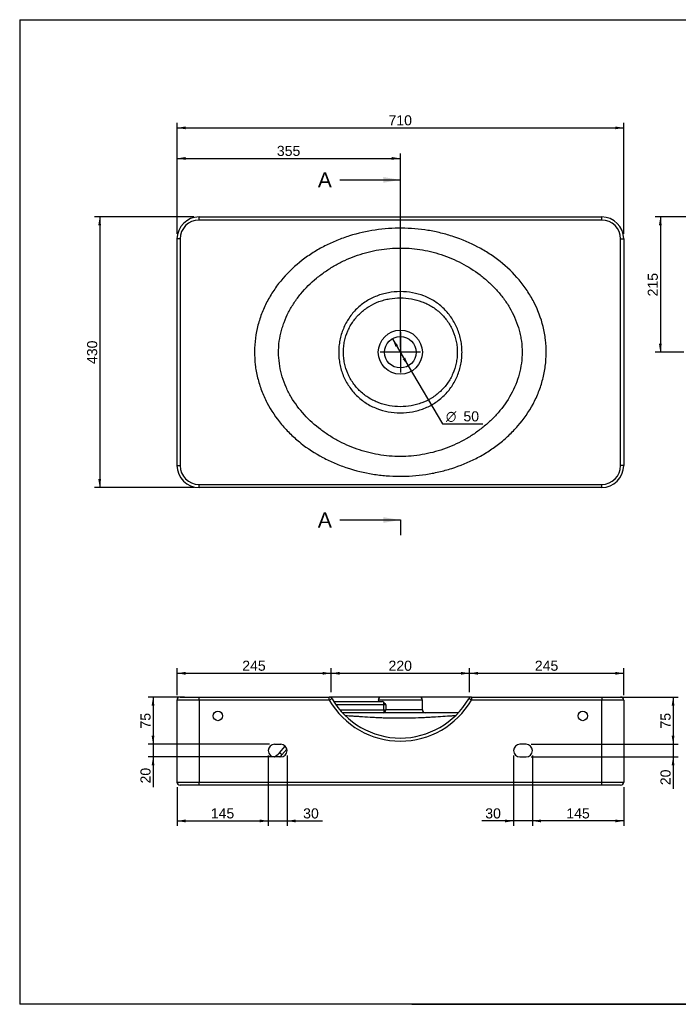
# Model space of a CAD drawing. Header units: millimetres. Extents: x 11 to 285, y 7 to 203.
# Tile 1 of 2: x 11 to 142, y 7 to 203. Entities that reach past the tile are written whole.
import ezdxf
from ezdxf.enums import TextEntityAlignment as Align
from ezdxf.lldxf.tags import DXFTag

# ---------------------------------------------------------------- set-up
doc = ezdxf.new("R2010")
doc.units = ezdxf.units.MM
for name, color, linetype in [('1', 7, 'Continuous'), ('Default', 7, 'Continuous'), ('LINES_70X44', 7, 'Continuous'), ('Predefinito', 7, 'Continuous')]:
    doc.layers.add(name, color=color, linetype=linetype)
doc.styles.add('SEACAD_Arial', font='arial.ttf')
doc.styles.add('SEACAD_Solid_Edge_ANSI1_Symbols', font='semeca1.ttf')
tags = doc.linetypes.add('CENTER2', pattern=[28.575, 19.05, -3.175, 3.175, -3.175]).pattern_tags.tags
tags[10:11] = [DXFTag(74, 4), DXFTag(75, 0), DXFTag(340, '0'), DXFTag(46, 0.0), DXFTag(50, 0.0), DXFTag(44, 0.0), DXFTag(45, 0.0)]
tags[8:9] = [DXFTag(74, 4), DXFTag(75, 0), DXFTag(340, '0'), DXFTag(46, 0.0), DXFTag(50, 0.0), DXFTag(44, 0.0), DXFTag(45, 0.0)]
tags[6:7] = [DXFTag(74, 4), DXFTag(75, 0), DXFTag(340, '0'), DXFTag(46, 0.0), DXFTag(50, 0.0), DXFTag(44, 0.0), DXFTag(45, 0.0)]
tags[4:5] = [DXFTag(74, 4), DXFTag(75, 0), DXFTag(340, '0'), DXFTag(46, 0.0), DXFTag(50, 0.0), DXFTag(44, 0.0), DXFTag(45, 0.0)]
doc.dimstyles.new('ISO_PALLINATURA', dxfattribs={"dimtxt": 2, "dimasz": 1.7, "dimexe": 1, "dimexo": 1, "dimgap": 1, "dimtad": 1, "dimlfac": 8, "dimtxsty": 'SEACAD_Arial', "dimblk1": '_SE_FILLED', "dimblk2": '_SE_FILLED', "dimsah": 1, "dimcen": 1, "dimadec": 0, "dimazin": 0, "dimtfac": 1, "dimtmove": 0, "dimatfit": 3, "dimfxl": 1, "dimtolj": 1, "dimarcsym": 0})

# ---------------------------------------------------------------- blocks, each defined once
blk = doc.blocks.new('SEANNOT_GROUP')
at = {"layer": 'Default', "color": 7, "linetype": 'CENTER2'}
for p, q in [((86.48, 140.79), (86.48, 132.79)), ((90.48, 136.79), (82.48, 136.79))]:
    blk.add_line(p, q, dxfattribs=at)
blk = doc.blocks.new('SE')
at = {"layer": 'LINES_70X44', "color": 7, "linetype": 'Continuous'}
for p, q in [((46.48, 163.67), (126.48, 163.67)), ((46.48, 163.04), (46.48, 163.67)), ((126.48, 163.04), (46.48, 163.04)), ((126.48, 163.04), (126.48, 163.67)), ((42.11, 114.29), (42.11, 159.29)), ((42.73, 159.29), (42.11, 159.29)), ((42.73, 159.29), (42.73, 114.29)), ((130.23, 114.29), (130.23, 159.29)), ((130.23, 159.29), (130.86, 159.29)), ((130.86, 159.29), (130.86, 114.29)), ((42.11, 114.29), (42.73, 114.29)), ((130.86, 114.29), (130.23, 114.29)), ((46.48, 110.54), (126.48, 110.54)), ((46.48, 109.92), (46.48, 110.54)), ((126.48, 109.92), (46.48, 109.92)), ((126.48, 109.92), (126.48, 110.54))]:
    blk.add_line(p, q, dxfattribs=at)
for radius in [4.38, 3.12]:
    blk.add_circle((86.48, 136.79), radius, dxfattribs=at)
for centre, radius, start, end in [((46.48, 159.29), 4.38, 90, 180), ((46.48, 159.29), 3.75, 90, 180), ((126.48, 159.29), 4.38, 0, 90), ((126.48, 159.29), 3.75, 0, 90), ((46.48, 114.29), 4.38, 180, 270), ((46.48, 114.29), 3.75, 180, 270), ((126.48, 114.29), 3.75, 270, 0), ((126.48, 114.29), 4.37, 270, 0)]:
    blk.add_arc(centre, radius, start, end, dxfattribs=at)
for points, knots in [([(71.48, 157.9), (72.27, 158.3), (73.07, 158.67), (74.71, 159.34), (75.54, 159.64), (78.05, 160.43), (79.75, 160.81), (82.34, 161.2), (83.22, 161.29), (84.98, 161.41), (85.86, 161.44), (88.5, 161.42), (90.24, 161.28), (92.82, 160.86), (93.68, 160.68), (95.39, 160.26), (96.25, 160.02), (98.75, 159.19), (100.35, 158.51), (102.66, 157.28), (103.41, 156.84), (104.88, 155.88), (105.59, 155.37), (107.67, 153.72), (108.93, 152.5), (110.63, 150.49), (111.16, 149.79), (112.14, 148.31), (112.59, 147.55), (113.8, 145.22), (114.42, 143.59), (114.95, 141.45), (115.04, 141.01), (115.2, 140.14), (115.26, 139.7), (115.42, 138.4), (115.47, 137.52), (115.45, 135.77), (115.39, 134.89), (115.22, 133.58), (115.15, 133.14), (114.98, 132.27), (114.88, 131.84), (114.55, 130.56), (114.27, 129.73), (113.63, 128.1), (113.26, 127.29), (112, 124.95), (111, 123.51), (109.27, 121.51), (108.65, 120.87), (107.37, 119.65), (106.7, 119.08), (105.31, 118.01), (104.59, 117.51), (103.1, 116.56), (102.33, 116.12), (99.97, 114.91), (98.35, 114.25), (95.84, 113.45), (94.99, 113.22), (93.27, 112.82), (92.4, 112.65), (89.79, 112.27), (88.04, 112.14), (85.41, 112.16), (84.54, 112.2), (82.78, 112.34), (81.9, 112.45), (79.29, 112.87), (77.59, 113.28), (75.11, 114.1), (74.29, 114.41), (72.67, 115.1), (71.87, 115.48), (69.53, 116.72), (68.06, 117.67), (66, 119.31), (65.34, 119.89), (64.38, 120.81), (64.07, 121.12), (63.47, 121.77), (63.18, 122.1), (61.76, 123.79), (60.79, 125.23), (59.78, 127.18), (59.59, 127.57), (59.23, 128.38), (59.06, 128.79), (58.59, 130.03), (58.33, 130.87), (57.91, 132.58), (57.75, 133.44), (57.55, 135.18), (57.5, 136.06), (57.52, 138.73), (57.75, 140.47), (58.31, 142.6), (58.43, 143.02), (58.71, 143.87), (58.86, 144.29), (59.35, 145.52), (59.72, 146.32), (60.55, 147.87), (61.01, 148.62), (62.02, 150.07), (62.57, 150.78), (64.3, 152.78), (65.59, 153.98), (67.69, 155.6), (68.42, 156.11), (69.54, 156.82), (69.92, 157.05), (70.69, 157.49), (71.08, 157.7), (71.48, 157.9)], [0, 0, 0, 0, 0.015625, 0.015625, 0.03125, 0.03125, 0.0625, 0.0625, 0.078125, 0.078125, 0.09375, 0.09375, 0.125, 0.125, 0.140625, 0.140625, 0.15625, 0.15625, 0.1875, 0.1875, 0.203125, 0.203125, 0.21875, 0.21875, 0.25, 0.25, 0.265625, 0.265625, 0.28125, 0.28125, 0.3125, 0.3125, 0.320313, 0.320313, 0.328125, 0.328125, 0.34375, 0.34375, 0.359375, 0.359375, 0.367188, 0.367188, 0.375, 0.375, 0.390625, 0.390625, 0.40625, 0.40625, 0.4375, 0.4375, 0.453125, 0.453125, 0.46875, 0.46875, 0.484375, 0.484375, 0.5, 0.5, 0.53125, 0.53125, 0.546875, 0.546875, 0.5625, 0.5625, 0.59375, 0.59375, 0.609375, 0.609375, 0.625, 0.625, 0.65625, 0.65625, 0.671875, 0.671875, 0.6875, 0.6875, 0.71875, 0.71875, 0.734375, 0.734375, 0.742188, 0.742188, 0.75, 0.75, 0.78125, 0.78125, 0.789063, 0.789063, 0.796875, 0.796875, 0.8125, 0.8125, 0.828125, 0.828125, 0.84375, 0.84375, 0.875, 0.875, 0.882813, 0.882813, 0.890625, 0.890625, 0.90625, 0.90625, 0.921875, 0.921875, 0.9375, 0.9375, 0.96875, 0.96875, 0.984375, 0.984375, 0.992188, 0.992188, 1, 1, 1, 1]), ([(73.46, 154.02), (72.82, 153.65), (72.2, 153.26), (70.99, 152.42), (70.39, 151.97), (68.69, 150.56), (67.65, 149.53), (66.24, 147.83), (65.8, 147.24), (64.98, 146.01), (64.61, 145.38), (63.93, 144.08), (63.63, 143.41), (63.25, 142.37), (63.13, 142.02), (62.91, 141.31), (62.82, 140.96), (62.57, 139.89), (62.44, 139.17), (62.33, 138.07), (62.31, 137.71), (62.29, 136.97), (62.29, 136.6), (62.35, 134.75), (62.6, 133.32), (63.24, 131.21), (63.5, 130.51), (64.09, 129.17), (64.43, 128.52), (65.54, 126.64), (66.42, 125.48), (68.41, 123.29), (69.49, 122.31), (71.24, 120.99), (71.84, 120.57), (73.07, 119.78), (73.72, 119.41), (75.67, 118.4), (77.01, 117.83), (79.76, 116.93), (81.18, 116.6), (83.36, 116.27), (84.1, 116.19), (85.55, 116.1), (86.28, 116.08), (88.46, 116.13), (89.91, 116.28), (92.07, 116.69), (92.79, 116.86), (94.2, 117.25), (94.9, 117.48), (96.95, 118.24), (98.27, 118.86), (100.19, 119.96), (100.81, 120.36), (102.01, 121.19), (102.59, 121.64), (103.72, 122.57), (104.26, 123.06), (105.3, 124.1), (105.8, 124.64), (107.21, 126.34), (108.02, 127.56), (109.38, 130.19), (109.9, 131.56), (110.4, 133.7), (110.52, 134.44), (110.67, 135.9), (110.69, 136.63), (110.64, 138.08), (110.57, 138.81), (110.38, 139.9), (110.31, 140.26), (110.14, 140.98), (110.04, 141.33), (109.51, 143.08), (108.92, 144.41), (107.8, 146.31), (107.39, 146.92), (106.51, 148.1), (106.05, 148.66), (105.06, 149.74), (104.55, 150.25), (103.46, 151.24), (102.89, 151.72), (101.14, 153.04), (99.92, 153.82), (97.35, 155.17), (96.01, 155.73), (93.21, 156.65), (91.79, 156.99), (88.93, 157.42), (87.48, 157.52), (85.28, 157.48), (84.54, 157.43), (83.08, 157.28), (82.36, 157.18), (80.22, 156.77), (78.83, 156.39), (76.77, 155.63), (76.09, 155.35), (74.76, 154.73), (74.11, 154.39), (73.46, 154.02)], [0, 0, 0, 0, 0.015625, 0.015625, 0.03125, 0.03125, 0.0625, 0.0625, 0.078125, 0.078125, 0.09375, 0.09375, 0.109375, 0.109375, 0.117188, 0.117188, 0.125, 0.125, 0.140625, 0.140625, 0.148438, 0.148438, 0.15625, 0.15625, 0.1875, 0.1875, 0.203125, 0.203125, 0.21875, 0.21875, 0.25, 0.25, 0.28125, 0.28125, 0.296875, 0.296875, 0.3125, 0.3125, 0.34375, 0.34375, 0.375, 0.375, 0.390625, 0.390625, 0.40625, 0.40625, 0.4375, 0.4375, 0.453125, 0.453125, 0.46875, 0.46875, 0.5, 0.5, 0.515625, 0.515625, 0.53125, 0.53125, 0.546875, 0.546875, 0.5625, 0.5625, 0.59375, 0.59375, 0.625, 0.625, 0.640625, 0.640625, 0.65625, 0.65625, 0.671875, 0.671875, 0.679688, 0.679688, 0.6875, 0.6875, 0.71875, 0.71875, 0.734375, 0.734375, 0.75, 0.75, 0.765625, 0.765625, 0.78125, 0.78125, 0.8125, 0.8125, 0.84375, 0.84375, 0.875, 0.875, 0.90625, 0.90625, 0.921875, 0.921875, 0.9375, 0.9375, 0.96875, 0.96875, 0.984375, 0.984375, 1, 1, 1, 1]), ([(86.48, 148.83), (87.29, 148.83), (88.09, 148.76), (89.66, 148.47), (90.42, 148.26), (91.54, 147.82), (91.91, 147.66), (92.62, 147.3), (92.97, 147.1), (93.97, 146.46), (94.59, 145.96), (95.74, 144.83), (96.24, 144.22), (96.91, 143.23), (97.11, 142.89), (97.49, 142.18), (97.66, 141.82), (98.12, 140.71), (98.34, 139.95), (98.57, 138.78), (98.63, 138.38), (98.71, 137.58), (98.73, 137.18), (98.73, 136.39), (98.71, 135.99), (98.63, 135.2), (98.57, 134.8), (98.34, 133.62), (98.11, 132.86), (97.65, 131.75), (97.48, 131.39), (97.1, 130.68), (96.9, 130.34), (96.23, 129.35), (95.73, 128.74), (94.87, 127.91), (94.57, 127.64), (93.95, 127.14), (93.62, 126.91), (92.62, 126.27), (91.92, 125.91), (90.8, 125.48), (90.42, 125.35), (89.65, 125.13), (89.26, 125.04), (88.09, 124.83), (87.28, 124.75), (85.68, 124.76), (84.87, 124.83), (83.3, 125.12), (82.54, 125.33), (81.42, 125.77), (81.06, 125.93), (80.34, 126.29), (80, 126.49), (78.99, 127.13), (78.37, 127.63), (77.22, 128.75), (76.72, 129.37), (76.06, 130.36), (75.85, 130.7), (75.47, 131.4), (75.3, 131.77), (74.85, 132.88), (74.62, 133.64), (74.39, 134.81), (74.33, 135.21), (74.25, 136.01), (74.23, 136.41), (74.23, 137.2), (74.25, 137.6), (74.33, 138.39), (74.39, 138.79), (74.62, 139.97), (74.85, 140.73), (75.31, 141.83), (75.48, 142.2), (75.86, 142.9), (76.07, 143.25), (76.73, 144.24), (77.24, 144.85), (78.09, 145.68), (78.39, 145.95), (79.02, 146.45), (79.34, 146.68), (80.34, 147.32), (81.05, 147.67), (82.16, 148.11), (82.55, 148.24), (83.31, 148.45), (83.7, 148.54), (84.88, 148.76), (85.68, 148.83), (86.48, 148.83)], [0, 0, 0, 0, 0.03125, 0.03125, 0.0625, 0.0625, 0.078125, 0.078125, 0.09375, 0.09375, 0.125, 0.125, 0.15625, 0.15625, 0.171875, 0.171875, 0.1875, 0.1875, 0.21875, 0.21875, 0.234375, 0.234375, 0.25, 0.25, 0.265625, 0.265625, 0.28125, 0.28125, 0.3125, 0.3125, 0.328125, 0.328125, 0.34375, 0.34375, 0.375, 0.375, 0.390625, 0.390625, 0.40625, 0.40625, 0.4375, 0.4375, 0.453125, 0.453125, 0.46875, 0.46875, 0.5, 0.5, 0.53125, 0.53125, 0.5625, 0.5625, 0.578125, 0.578125, 0.59375, 0.59375, 0.625, 0.625, 0.65625, 0.65625, 0.671875, 0.671875, 0.6875, 0.6875, 0.71875, 0.71875, 0.734375, 0.734375, 0.75, 0.75, 0.765625, 0.765625, 0.78125, 0.78125, 0.8125, 0.8125, 0.828125, 0.828125, 0.84375, 0.84375, 0.875, 0.875, 0.890625, 0.890625, 0.90625, 0.90625, 0.9375, 0.9375, 0.953125, 0.953125, 0.96875, 0.96875, 1, 1, 1, 1]), ([(86.48, 125.98), (87.21, 125.98), (87.93, 126.04), (89, 126.23), (89.35, 126.31), (90.05, 126.5), (90.4, 126.62), (91.43, 127), (92.08, 127.32), (93, 127.88), (93.3, 128.09), (93.88, 128.53), (94.16, 128.77), (94.95, 129.51), (95.43, 130.05), (96.06, 130.94), (96.25, 131.25), (96.61, 131.89), (96.77, 132.21), (97.2, 133.21), (97.42, 133.9), (97.64, 134.97), (97.7, 135.33), (97.78, 136.05), (97.79, 136.41), (97.8, 137.14), (97.78, 137.5), (97.7, 138.22), (97.65, 138.59), (97.43, 139.66), (97.21, 140.35), (96.78, 141.35), (96.62, 141.67), (96.27, 142.31), (96.07, 142.62), (95.45, 143.51), (94.98, 144.05), (93.91, 145.06), (93.33, 145.5), (92.41, 146.07), (92.09, 146.24), (91.44, 146.56), (91.1, 146.71), (90.08, 147.09), (89.38, 147.28), (87.95, 147.54), (87.22, 147.61), (85.76, 147.61), (85.03, 147.54), (83.97, 147.35), (83.61, 147.28), (82.91, 147.08), (82.56, 146.97), (81.54, 146.59), (80.89, 146.27), (79.97, 145.71), (79.67, 145.5), (79.09, 145.06), (78.81, 144.82), (78.01, 144.08), (77.54, 143.54), (76.91, 142.65), (76.71, 142.34), (76.36, 141.7), (76.19, 141.38), (75.76, 140.38), (75.54, 139.69), (75.32, 138.62), (75.26, 138.26), (75.19, 137.53), (75.17, 137.17), (75.17, 136.45), (75.19, 136.09), (75.26, 135.36), (75.31, 135), (75.53, 133.93), (75.75, 133.24), (76.18, 132.24), (76.34, 131.91), (76.7, 131.27), (76.89, 130.97), (77.51, 130.08), (77.99, 129.53), (79.06, 128.53), (79.63, 128.09), (80.56, 127.52), (80.88, 127.34), (81.53, 127.02), (81.87, 126.88), (82.89, 126.49), (83.59, 126.3), (85.02, 126.05), (85.75, 125.98), (86.48, 125.98)], [0, 0, 0, 0, 0.03125, 0.03125, 0.046875, 0.046875, 0.0625, 0.0625, 0.09375, 0.09375, 0.109375, 0.109375, 0.125, 0.125, 0.15625, 0.15625, 0.171875, 0.171875, 0.1875, 0.1875, 0.21875, 0.21875, 0.234375, 0.234375, 0.25, 0.25, 0.265625, 0.265625, 0.28125, 0.28125, 0.3125, 0.3125, 0.328125, 0.328125, 0.34375, 0.34375, 0.375, 0.375, 0.40625, 0.40625, 0.421875, 0.421875, 0.4375, 0.4375, 0.46875, 0.46875, 0.5, 0.5, 0.53125, 0.53125, 0.546875, 0.546875, 0.5625, 0.5625, 0.59375, 0.59375, 0.609375, 0.609375, 0.625, 0.625, 0.65625, 0.65625, 0.671875, 0.671875, 0.6875, 0.6875, 0.71875, 0.71875, 0.734375, 0.734375, 0.75, 0.75, 0.765625, 0.765625, 0.78125, 0.78125, 0.8125, 0.8125, 0.828125, 0.828125, 0.84375, 0.84375, 0.875, 0.875, 0.90625, 0.90625, 0.921875, 0.921875, 0.9375, 0.9375, 0.96875, 0.96875, 1, 1, 1, 1])]:
    blk.add_open_spline(points, degree=3, knots=knots, dxfattribs=at)
blk = doc.blocks.new('SE2')
at = {"color": 7, "linetype": 'Continuous', "style": 'SEACAD_Arial'}
blk.add_text('A', height=3, dxfattribs=at).set_placement((70.08, 172.52), align=Align.TOP_LEFT)
blk = doc.blocks.new('SE3')
at = {"color": 7, "linetype": 'Continuous', "style": 'SEACAD_Arial'}
blk.add_text('A', height=3, dxfattribs=at).set_placement((70.08, 104.98), align=Align.TOP_LEFT)
blk = doc.blocks.new('SEANNOT_GROUP2')
at = {"linetype": 'Continuous'}
blk.add_hatch(color=7, dxfattribs=at).paths.add_polyline_path([(83.08, 170.46), (86.48, 171.02), (83.08, 171.59)])
at = {"color": 7, "linetype": 'Continuous'}
blk.add_lwpolyline([(74.48, 171.02), (86.48, 171.02)], dxfattribs=at)
blk = doc.blocks.new('SEANNOT_GROUP3')
at = {"linetype": 'Continuous'}
blk.add_hatch(color=7, dxfattribs=at).paths.add_polyline_path([(83.08, 102.91), (86.48, 103.48), (83.08, 104.04)])
at = {"color": 7, "linetype": 'Continuous'}
blk.add_lwpolyline([(74.48, 103.48), (86.48, 103.48)], dxfattribs=at)
blk = doc.blocks.new('SE1')
at = {"layer": 'Default', "color": 7, "linetype": 'CENTER2'}
for p, q in [((86.48, 171.02), (86.48, 174.02)), ((86.48, 103.48), (86.48, 100.48))]:
    blk.add_line(p, q, dxfattribs=at)
at = {"layer": 'Default', "color": 7, "linetype": 'CENTER2', "const_width": 0.00035}
blk.add_lwpolyline([(86.48, 171.02), (86.48, 103.48)], dxfattribs=at)
at = {"layer": 'Default'}
for name in ['SE2', 'SEANNOT_GROUP2', 'SE3', 'SEANNOT_GROUP3']:
    blk.add_blockref(name, (0, 0), dxfattribs=at)
blk = doc.blocks.new('SE5')
at = {"layer": 'LINES_70X44', "color": 7, "linetype": 'Continuous'}
for p, q in [((42.11, 51.43), (42.11, 67.68)), ((46.48, 67.68), (42.11, 67.68)), ((42.73, 68.3), (46.48, 68.3)), ((46.48, 68.3), (72.37, 68.3)), ((46.48, 67.68), (46.48, 68.3)), ((46.48, 67.68), (46.48, 51.43)), ((72.37, 67.68), (46.48, 67.68)), ((82.73, 68.3), (72.37, 68.3)), ((72.37, 67.68), (72.37, 68.3)), ((72.37, 67.68), (72.91, 67.99)), ((73.34, 67.42), (82.89, 67.42)), ((73.34, 67.28), (73.34, 67.42)), ((83.17, 66.79), (73.68, 66.79)), ((90.86, 67.68), (82.11, 67.68)), ((82.11, 67.68), (82.11, 67.42)), ((90.23, 68.3), (82.73, 68.3)), ((83.17, 66.79), (83.17, 67.3)), ((83.59, 66.79), (83.17, 66.79)), ((83.17, 65.8), (83.17, 66.79)), ((83.59, 66.79), (83.59, 65.8)), ((100.6, 68.3), (90.23, 68.3)), ((90.86, 65.8), (90.86, 67.68)), ((100.6, 67.68), (100.06, 67.99)), ((100.6, 68.3), (126.48, 68.3)), ((100.6, 68.3), (100.6, 67.68)), ((126.48, 67.68), (100.6, 67.68)), ((126.48, 68.3), (130.23, 68.3)), ((126.48, 68.3), (126.48, 67.68)), ((126.48, 51.43), (126.48, 67.68)), ((130.86, 67.68), (126.48, 67.68)), ((130.86, 67.68), (130.86, 51.43)), ((74.59, 65.8), (83.17, 65.8)), ((74.59, 65.8), (74.59, 65.62)), ((97.96, 65.18), (75, 65.18)), ((83.17, 65.8), (83.59, 65.8)), ((83.17, 65.8), (83.17, 65.18)), ((90.86, 65.8), (83.59, 65.8)), ((61.48, 58.93), (62.73, 58.93)), ((111.48, 58.93), (110.23, 58.93)), ((62.46, 57.22), (63.62, 58.55)), ((62.94, 56.81), (62.46, 57.22)), ((63.95, 57.97), (62.94, 56.81)), ((62.73, 56.43), (61.48, 56.43)), ((110.23, 56.43), (111.48, 56.43)), ((42.11, 51.43), (46.48, 51.43)), ((46.48, 51.43), (126.48, 51.43)), ((46.48, 50.8), (46.48, 51.43)), ((126.48, 51.43), (130.86, 51.43)), ((126.48, 50.8), (126.48, 51.43)), ((46.48, 50.8), (42.73, 50.8)), ((126.48, 50.8), (46.48, 50.8)), ((130.23, 50.8), (126.48, 50.8))]:
    blk.add_line(p, q, dxfattribs=at)
for centre in [(50.23, 64.55), (122.73, 64.55)]:
    blk.add_circle(centre, 0.938, dxfattribs=at)
for centre, radius, start, end in [((42.73, 67.68), 0.625, 90, 180), ((72.37, 67.68), 0.625, 30.1463, 90), ((86.48, 75.87), 16.32, 210.1463, 329.8537), ((86.48, 75.87), 15.7, 210.1463, 329.8537), ((73.34, 63.04), 4.38, 90, 91.1171), ((82.73, 67.68), 0.625, 90, 180), ((82.86, 66.95), 0.468, 48.457, 86.638), ((81.3, 65.35), 2.71, 32.1949, 46.0826), ((90.23, 67.68), 0.625, 0, 90), ((100.6, 67.68), 0.625, 90, 149.8537), ((130.23, 67.68), 0.625, 0, 90), ((91.48, 65.8), 0.625, 180, 270), ((61.48, 57.68), 1.25, 90, 270), ((62.73, 57.68), 1.25, 270, 90), ((110.23, 57.68), 1.25, 90, 270), ((111.48, 57.68), 1.25, 270, 90), ((60.11, 59.28), 3.12, 294.2939, 318.9148), ((60.11, 59.28), 3.75, 310.5047, 318.9148), ((42.73, 51.43), 0.625, 180, 270), ((130.23, 51.43), 0.625, 270, 0)]:
    blk.add_arc(centre, radius, start, end, dxfattribs=at)
blk.add_ellipse((83.17, 65.8), major_axis=(0, 0.625), ratio=0.661438, start_param=3.141593, end_param=4.712389, dxfattribs=at)
blk.add_open_spline([(74.45, 65.8), (74.5, 65.8), (74.55, 65.8), (74.59, 65.8)], degree=3, dxfattribs=at)
blk.add_open_spline([(97.4, 64.59), (97.39, 64.59), (97.38, 64.59), (97.15, 64.58), (96.9, 64.56), (96.13, 64.51), (95.57, 64.47), (94.31, 64.38), (93.65, 64.34), (92.59, 64.28), (92.23, 64.25), (91.48, 64.22), (91.09, 64.2), (89.92, 64.14), (89.13, 64.12), (87.49, 64.08), (86.65, 64.08), (84.98, 64.09), (84.17, 64.11), (82.98, 64.15), (82.59, 64.16), (81.82, 64.2), (81.43, 64.22), (80.31, 64.28), (79.61, 64.32), (78.62, 64.39), (78.3, 64.41), (77.68, 64.45), (77.38, 64.47), (76.53, 64.53), (76.02, 64.56), (75.57, 64.59)], degree=3, knots=[0.608956, 0.608956, 0.608956, 0.608956, 0.609375, 0.609375, 0.625, 0.625, 0.65625, 0.65625, 0.6875, 0.6875, 0.703125, 0.703125, 0.71875, 0.71875, 0.75, 0.75, 0.78125, 0.78125, 0.8125, 0.8125, 0.828125, 0.828125, 0.84375, 0.84375, 0.875, 0.875, 0.890625, 0.890625, 0.90625, 0.90625, 0.9372101, 0.9372101, 0.9372101, 0.9372101], dxfattribs=at)
blk = doc.blocks.new('DMBLK25')
at = {"layer": 'Default', "linetype": 'Continuous'}
for points in [[(43.81, 181.64), (42.11, 181.36), (43.81, 181.08)], [(129.16, 181.64), (129.16, 181.08), (130.86, 181.36)]]:
    blk.add_hatch(color=7, dxfattribs=at).paths.add_polyline_path(points)
at = {"layer": 'Default', "color": 7, "linetype": 'Continuous'}
for p, q in [((42.11, 160.29), (42.11, 182.36)), ((130.86, 160.29), (130.86, 182.36)), ((42.11, 181.36), (130.86, 181.36))]:
    blk.add_line(p, q, dxfattribs=at)
at = {"layer": 'Default', "color": 7, "linetype": 'Continuous', "style": 'SEACAD_Arial'}
blk.add_text('710', height=2, dxfattribs=at).set_placement((84.13, 183.86), align=Align.TOP_LEFT)
blk = doc.blocks.new('_SE_FILLED')
at = {"color": 0}
blk.add_line((0, 0), (-1, 0), dxfattribs=at)
blk.add_solid([(0, 0), (-1, -0.1665), (-1, 0.1665), (0, 0)], dxfattribs=at)
blk = doc.blocks.new('DMBLK26')
at = {"layer": 'Default', "linetype": 'Continuous'}
for points in [[(43.81, 175.57), (42.11, 175.29), (43.81, 175)], [(84.78, 175.57), (84.78, 175), (86.48, 175.29)]]:
    blk.add_hatch(color=7, dxfattribs=at).paths.add_polyline_path(points)
at = {"layer": 'Default', "color": 7, "linetype": 'Continuous'}
for p, q in [((42.11, 160.29), (42.11, 176.29)), ((86.48, 137.79), (86.48, 176.29)), ((42.11, 175.29), (86.48, 175.29))]:
    blk.add_line(p, q, dxfattribs=at)
at = {"layer": 'Default', "color": 7, "linetype": 'Continuous', "style": 'SEACAD_Arial'}
blk.add_text('355', height=2, dxfattribs=at).set_placement((61.95, 177.79), align=Align.TOP_LEFT)
blk = doc.blocks.new('DMBLK27')
at = {"layer": 'Default', "linetype": 'Continuous'}
for points in [[(26.47, 161.97), (27.03, 161.97), (26.75, 163.67)], [(26.47, 111.62), (26.75, 109.92), (27.03, 111.62)]]:
    blk.add_hatch(color=7, dxfattribs=at).paths.add_polyline_path(points)
at = {"layer": 'Default', "color": 7, "linetype": 'Continuous'}
for p, q in [((45.48, 163.67), (25.75, 163.67)), ((26.75, 163.67), (26.75, 109.92)), ((45.48, 109.92), (25.75, 109.92))]:
    blk.add_line(p, q, dxfattribs=at)
at = {"layer": 'Default', "color": 7, "linetype": 'Continuous', "style": 'SEACAD_Arial'}
blk.add_text('430', height=2, rotation=90, dxfattribs=at).set_placement((24.25, 134.45), align=Align.TOP_LEFT)
blk = doc.blocks.new('DMBLK28')
at = {"layer": 'Default', "linetype": 'Continuous'}
for points in [[(86.01, 138.17), (84.9, 139.49), (85.52, 137.88)], [(87.45, 135.71), (86.96, 135.42), (88.06, 134.1)]]:
    blk.add_hatch(color=7, dxfattribs=at).paths.add_polyline_path(points)
at = {"layer": 'Default', "color": 7, "linetype": 'Continuous'}
for p, q in [((84.9, 139.49), (88.06, 134.1)), ((88.06, 134.1), (94.83, 122.56)), ((94.83, 122.56), (102.84, 122.56))]:
    blk.add_line(p, q, dxfattribs=at)
for s, style, p in [('O', 'SEACAD_Solid_Edge_ANSI1_Symbols', (95.53, 125.06)), ('50', 'SEACAD_Arial', (99.01, 125.06))]:
    blk.add_text(s, height=2, dxfattribs=dict(at, style=style)).set_placement(p, align=Align.TOP_LEFT)
blk = doc.blocks.new('DMBLK31')
at = {"layer": 'Default', "linetype": 'Continuous'}
for points in [[(137.85, 161.97), (138.42, 161.97), (138.13, 163.67)], [(137.85, 138.49), (138.13, 136.79), (138.42, 138.49)]]:
    blk.add_hatch(color=7, dxfattribs=at).paths.add_polyline_path(points)
at = {"layer": 'Default', "color": 7, "linetype": 'Continuous'}
for p, q in [((146.9, 163.67), (137.13, 163.67)), ((138.13, 163.67), (138.13, 136.79)), ((142.78, 136.79), (137.13, 136.79))]:
    blk.add_line(p, q, dxfattribs=at)
at = {"layer": 'Default', "color": 7, "linetype": 'Continuous', "style": 'SEACAD_Arial'}
blk.add_text('215', height=2, rotation=90, dxfattribs=at).set_placement((135.63, 147.88), align=Align.TOP_LEFT)
blk = doc.blocks.new('DMBLK34')
at = {"layer": 'Default', "linetype": 'Continuous'}
for points in [[(43.81, 73.31), (42.11, 73.03), (43.81, 72.74)], [(71.03, 73.31), (71.03, 72.74), (72.73, 73.03)]]:
    blk.add_hatch(color=7, dxfattribs=at).paths.add_polyline_path(points)
at = {"layer": 'Default', "color": 7, "linetype": 'Continuous'}
for p, q in [((42.11, 68.68), (42.11, 74.03)), ((42.11, 73.03), (72.73, 73.03)), ((72.73, 69.3), (72.73, 74.03))]:
    blk.add_line(p, q, dxfattribs=at)
at = {"layer": 'Default', "color": 7, "linetype": 'Continuous', "style": 'SEACAD_Arial'}
blk.add_text('245', height=2, dxfattribs=at).set_placement((55.07, 75.53), align=Align.TOP_LEFT)
blk = doc.blocks.new('DMBLK35')
at = {"layer": 'Default', "linetype": 'Continuous'}
for points in [[(74.43, 73.31), (72.73, 73.03), (74.43, 72.74)], [(98.53, 73.31), (98.53, 72.74), (100.23, 73.03)]]:
    blk.add_hatch(color=7, dxfattribs=at).paths.add_polyline_path(points)
at = {"layer": 'Default', "color": 7, "linetype": 'Continuous'}
for p, q in [((72.73, 69.3), (72.73, 74.03)), ((72.73, 73.03), (100.23, 73.03)), ((100.23, 69.3), (100.23, 74.03))]:
    blk.add_line(p, q, dxfattribs=at)
at = {"layer": 'Default', "color": 7, "linetype": 'Continuous', "style": 'SEACAD_Arial'}
blk.add_text('220', height=2, dxfattribs=at).set_placement((84.13, 75.53), align=Align.TOP_LEFT)
blk = doc.blocks.new('DMBLK36')
at = {"layer": 'Default', "linetype": 'Continuous'}
for points in [[(101.93, 73.31), (100.23, 73.03), (101.93, 72.74)], [(129.16, 73.31), (129.16, 72.74), (130.86, 73.03)]]:
    blk.add_hatch(color=7, dxfattribs=at).paths.add_polyline_path(points)
at = {"layer": 'Default', "color": 7, "linetype": 'Continuous'}
for p, q in [((100.23, 69.3), (100.23, 74.03)), ((100.23, 73.03), (130.86, 73.03)), ((130.86, 68.68), (130.86, 74.03))]:
    blk.add_line(p, q, dxfattribs=at)
at = {"layer": 'Default', "color": 7, "linetype": 'Continuous', "style": 'SEACAD_Arial'}
blk.add_text('245', height=2, dxfattribs=at).set_placement((113.2, 75.53), align=Align.TOP_LEFT)
blk = doc.blocks.new('DMBLK37')
at = {"layer": 'Default', "linetype": 'Continuous'}
for points in [[(140.94, 66.6), (140.66, 68.3), (140.38, 66.6)], [(140.94, 60.63), (140.38, 60.63), (140.66, 58.93)]]:
    blk.add_hatch(color=7, dxfattribs=at).paths.add_polyline_path(points)
at = {"layer": 'Default', "color": 7, "linetype": 'Continuous'}
for p, q in [((127.48, 68.3), (141.66, 68.3)), ((140.66, 68.3), (140.66, 58.93)), ((112.48, 58.93), (141.66, 58.93))]:
    blk.add_line(p, q, dxfattribs=at)
at = {"layer": 'Default', "color": 7, "linetype": 'Continuous', "style": 'SEACAD_Arial'}
blk.add_text('75', height=2, rotation=90, dxfattribs=at).set_placement((138.16, 62.05), align=Align.TOP_LEFT)
blk = doc.blocks.new('DMBLK38')
at = {"layer": 'Default', "linetype": 'Continuous'}
for points in [[(140.94, 60.63), (140.38, 60.63), (140.66, 58.93)], [(140.94, 54.73), (140.66, 56.43), (140.38, 54.73)]]:
    blk.add_hatch(color=7, dxfattribs=at).paths.add_polyline_path(points)
at = {"layer": 'Default', "color": 7, "linetype": 'Continuous'}
for p, q in [((140.66, 62.33), (140.66, 50.1)), ((112.48, 58.93), (141.66, 58.93)), ((112.48, 56.43), (141.66, 56.43))]:
    blk.add_line(p, q, dxfattribs=at)
at = {"layer": 'Default', "color": 7, "linetype": 'Continuous', "style": 'SEACAD_Arial'}
blk.add_text('20', height=2, rotation=90, dxfattribs=at).set_placement((138.16, 50.8), align=Align.TOP_LEFT)
blk = doc.blocks.new('DMBLK39')
at = {"layer": 'Default', "linetype": 'Continuous'}
for points in [[(37.07, 66.6), (37.63, 66.6), (37.35, 68.3)], [(37.07, 60.63), (37.35, 58.93), (37.63, 60.63)]]:
    blk.add_hatch(color=7, dxfattribs=at).paths.add_polyline_path(points)
at = {"layer": 'Default', "color": 7, "linetype": 'Continuous'}
for p, q in [((43.61, 68.3), (36.35, 68.3)), ((37.35, 68.3), (37.35, 58.93)), ((60.48, 58.93), (36.35, 58.93))]:
    blk.add_line(p, q, dxfattribs=at)
at = {"layer": 'Default', "color": 7, "linetype": 'Continuous', "style": 'SEACAD_Arial'}
blk.add_text('75', height=2, rotation=90, dxfattribs=at).set_placement((34.85, 62.05), align=Align.TOP_LEFT)
blk = doc.blocks.new('DMBLK40')
at = {"layer": 'Default', "linetype": 'Continuous'}
for points in [[(37.07, 60.63), (37.35, 58.93), (37.63, 60.63)], [(37.07, 54.73), (37.63, 54.73), (37.35, 56.43)]]:
    blk.add_hatch(color=7, dxfattribs=at).paths.add_polyline_path(points)
at = {"layer": 'Default', "color": 7, "linetype": 'Continuous'}
for p, q in [((37.35, 62.33), (37.35, 50.44)), ((60.48, 58.93), (36.35, 58.93)), ((61.73, 56.43), (36.35, 56.43))]:
    blk.add_line(p, q, dxfattribs=at)
at = {"layer": 'Default', "color": 7, "linetype": 'Continuous', "style": 'SEACAD_Arial'}
blk.add_text('20', height=2, rotation=90, dxfattribs=at).set_placement((34.85, 51.14), align=Align.TOP_LEFT)
blk = doc.blocks.new('DMBLK41')
at = {"layer": 'Default', "linetype": 'Continuous'}
for points in [[(43.81, 43.42), (43.81, 43.99), (42.11, 43.7)], [(58.53, 43.42), (60.23, 43.7), (58.53, 43.99)]]:
    blk.add_hatch(color=7, dxfattribs=at).paths.add_polyline_path(points)
at = {"layer": 'Default', "color": 7, "linetype": 'Continuous'}
for p, q in [((60.23, 56.68), (60.23, 42.7)), ((42.11, 50.43), (42.11, 42.7)), ((42.11, 43.7), (60.23, 43.7))]:
    blk.add_line(p, q, dxfattribs=at)
at = {"layer": 'Default', "color": 7, "linetype": 'Continuous', "style": 'SEACAD_Arial'}
blk.add_text('145', height=2, dxfattribs=at).set_placement((48.82, 46.2), align=Align.TOP_LEFT)
blk = doc.blocks.new('DMBLK42')
at = {"layer": 'Default', "linetype": 'Continuous'}
for points in [[(58.53, 43.42), (60.23, 43.7), (58.53, 43.99)], [(65.68, 43.42), (65.68, 43.99), (63.98, 43.7)]]:
    blk.add_hatch(color=7, dxfattribs=at).paths.add_polyline_path(points)
at = {"layer": 'Default', "color": 7, "linetype": 'Continuous'}
for p, q in [((60.23, 56.68), (60.23, 42.7)), ((63.98, 56.68), (63.98, 42.7)), ((56.83, 43.7), (71, 43.7))]:
    blk.add_line(p, q, dxfattribs=at)
at = {"layer": 'Default', "color": 7, "linetype": 'Continuous', "style": 'SEACAD_Arial'}
blk.add_text('30', height=2, dxfattribs=at).set_placement((67.17, 46.2), align=Align.TOP_LEFT)
blk = doc.blocks.new('DMBLK43')
at = {"layer": 'Default', "linetype": 'Continuous'}
for points in [[(114.43, 43.42), (114.43, 43.99), (112.73, 43.7)], [(129.16, 43.42), (130.86, 43.7), (129.16, 43.99)]]:
    blk.add_hatch(color=7, dxfattribs=at).paths.add_polyline_path(points)
at = {"layer": 'Default', "color": 7, "linetype": 'Continuous'}
for p, q in [((112.73, 56.68), (112.73, 42.7)), ((130.86, 50.43), (130.86, 42.7)), ((130.86, 43.7), (112.73, 43.7))]:
    blk.add_line(p, q, dxfattribs=at)
at = {"layer": 'Default', "color": 7, "linetype": 'Continuous', "style": 'SEACAD_Arial'}
blk.add_text('145', height=2, dxfattribs=at).set_placement((119.45, 46.2), align=Align.TOP_LEFT)
blk = doc.blocks.new('DMBLK44')
at = {"layer": 'Default', "linetype": 'Continuous'}
for points in [[(107.28, 43.42), (108.98, 43.7), (107.28, 43.99)], [(114.43, 43.42), (114.43, 43.99), (112.73, 43.7)]]:
    blk.add_hatch(color=7, dxfattribs=at).paths.add_polyline_path(points)
at = {"layer": 'Default', "color": 7, "linetype": 'Continuous'}
for p, q in [((108.98, 56.68), (108.98, 42.7)), ((112.73, 56.68), (112.73, 42.7)), ((116.13, 43.7), (102.65, 43.7))]:
    blk.add_line(p, q, dxfattribs=at)
at = {"layer": 'Default', "color": 7, "linetype": 'Continuous', "style": 'SEACAD_Arial'}
blk.add_text('30', height=2, dxfattribs=at).set_placement((103.35, 46.2), align=Align.TOP_LEFT)

msp = doc.modelspace()

# ---------------------------------------------------------------- linework, layer by layer
at = {"layer": '1', "color": 7, "linetype": 'Continuous'}
for p, q in [((10.8564, 202.845), (284.3566, 202.845)), ((10.8564, 202.845), (10.8564, 7.2813)), ((284.3566, 7.2813), (10.8564, 7.2813)), ((88.7928, 7.3094), (284.3566, 7.3094))]:
    msp.add_line(p, q, dxfattribs=at)
at = {"layer": 'Predefinito', "color": 7, "linetype": 'Continuous'}
msp.add_line((88.7928, 7.3094), (88.7928, 7.2813), dxfattribs=at)

# ---------------------------------------------------------------- block references
at = {"layer": 'Default'}
for name in ['SE1', 'SE', 'SEANNOT_GROUP', 'SE5']:
    msp.add_blockref(name, (0, 0), dxfattribs=at)

# ---------------------------------------------------------------- dimensions: what is measured, and where the dimension line sits
at = {"layer": 'Default', "color": 7, "linetype": 'Continuous'}
for base, p1, p2, angle, picture, middle, dimtype in [((42.1067, 181.3607), (42.1067, 159.294), (130.8567, 159.294), 0, 'DMBLK25', (86.4817, 181.3607), 161), ((26.7489, 163.669), (46.4817, 163.669), (46.4817, 109.919), 270, 'DMBLK27', (26.7489, 136.794), 161), ((138.1333, 136.794), (147.9041, 163.669), (143.7791, 136.794), 90, 'DMBLK31', (138.1333, 150.2315), 160), ((72.7317, 73.0259), (72.7317, 68.3002), (100.2317, 68.3002), 0, 'DMBLK35', (86.4817, 73.0259), 161), ((37.3512, 58.9252), (44.6067, 68.3002), (61.4817, 58.9252), 90, 'DMBLK39', (37.3512, 63.6127), 160), ((140.6597, 58.9252), (126.4817, 68.3002), (111.4817, 58.9252), 90, 'DMBLK37', (140.6597, 63.6127), 160), ((37.3512, 56.4252), (61.4817, 58.9252), (62.7317, 56.4252), 90, 'DMBLK40', (37.3512, 54.9744), 160), ((140.6597, 58.9252), (111.4817, 58.9252), (111.4817, 56.4252), 270, 'DMBLK38', (140.6597, 54.6256), 161), ((60.2317, 43.7047), (60.2317, 57.6752), (63.9817, 57.6752), 0, 'DMBLK42', (66.4732, 43.7047), 161), ((112.7317, 43.7047), (112.7317, 57.6752), (108.9817, 57.6752), 180, 'DMBLK44', (107.18, 43.7047), 161)]:
    dim = msp.add_linear_dim(base=base, p1=p1, p2=p2, angle=angle, text='\\A1;<>', dimstyle='ISO_PALLINATURA', dxfattribs=at)
    dim.commit()
    dim.dimension.update_dxf_attribs({"geometry": picture, "text_midpoint": middle, "dimtype": dimtype})
for base, p1, p2, picture, middle in [((86.4817, 175.2853), (42.1067, 159.294), (86.4817, 136.794), 'DMBLK26', (64.2942, 175.2853)), ((72.7317, 73.0259), (42.1067, 67.6752), (72.7317, 68.3002), 'DMBLK34', (57.4192, 73.0259)), ((130.8567, 73.0259), (100.2317, 68.3002), (130.8567, 67.6752), 'DMBLK36', (115.5442, 73.0259)), ((60.2317, 43.7047), (42.1067, 51.4252), (60.2317, 57.6752), 'DMBLK41', (51.1692, 43.7047)), ((112.7317, 43.7047), (130.8567, 51.4252), (112.7317, 57.6752), 'DMBLK43', (121.7942, 43.7047))]:
    dim = msp.add_linear_dim(base=base, p1=p1, p2=p2, text='\\A1;<>', dimstyle='ISO_PALLINATURA', dxfattribs=at)
    dim.commit()
    dim.dimension.update_dxf_attribs({"geometry": picture, "text_midpoint": middle, "dimtype": 160})
dim = msp.add_diameter_dim_2p(p1=(84.9014, 139.49), p2=(88.062, 134.098), text='\\A1;<>', dimstyle='ISO_PALLINATURA', override={"dimtad": 0, "dimtih": 1, "dimtoh": 1, "dimtofl": 0}, dxfattribs=at)
dim.commit()
dim.dimension.update_dxf_attribs({"geometry": 'DMBLK28', "text_midpoint": (94.8281, 122.5552), "dimtype": 163})

doc.saveas('drawing.dxf')
